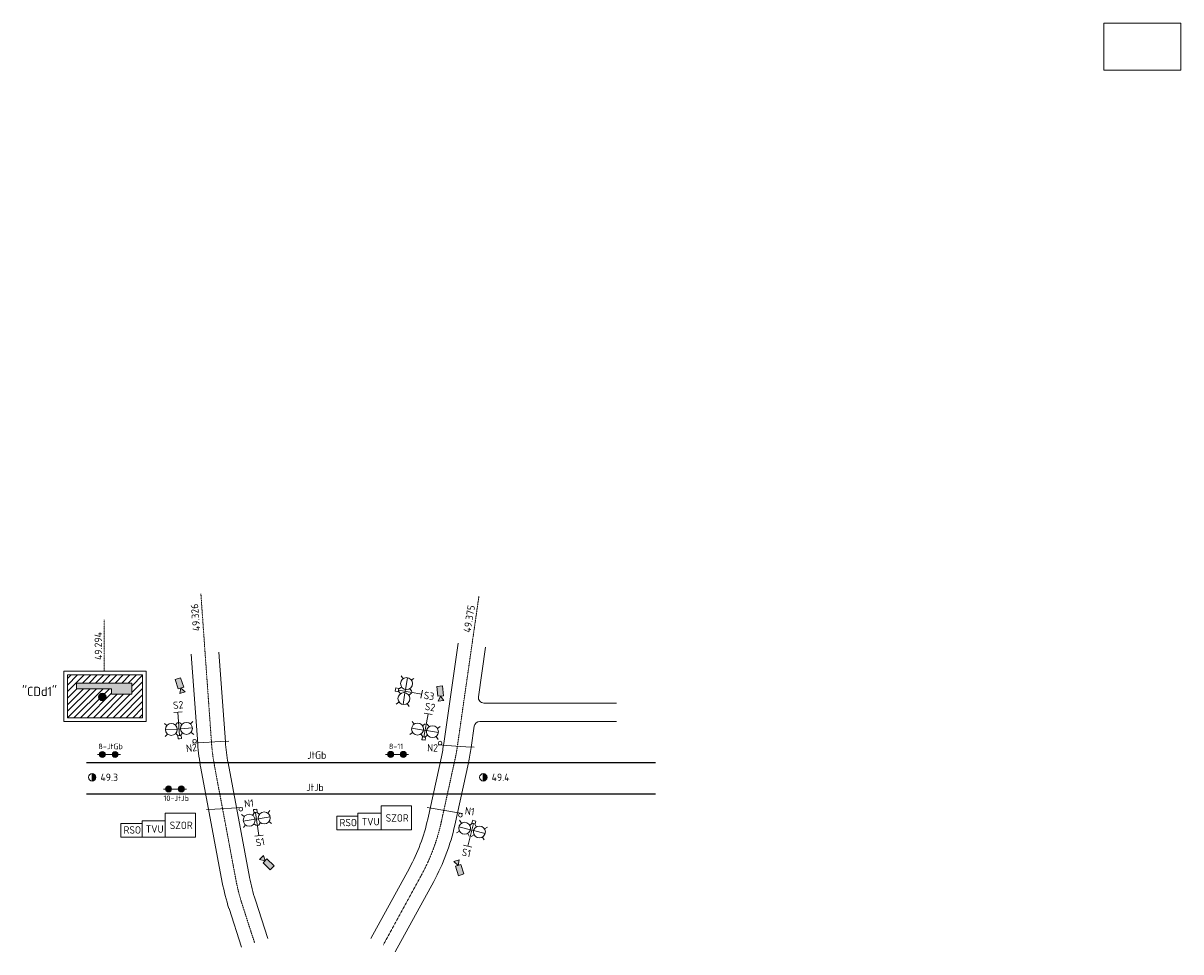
# Model space of a CAD drawing. Header units: millimetres. Extents: x 598 to 1225, y 228 to 731.
import ezdxf

# ---------------------------------------------------------------- set-up
doc = ezdxf.new("R2010")
doc.units = ezdxf.units.MM
doc.header["$LTSCALE"] = 10
doc.header["$MEASUREMENT"] = 0
doc.linetypes.add('DASHED2', pattern=[0.375, 0.25, -0.125])
for name, color, linetype, lineweight in [('0.13', 7, 'Continuous', 13), ('0.15', 7, 'Continuous', 15), ('0.18', 7, 'Continuous', 18), ('0.25', 7, 'Continuous', 25), ('sygnalizatory', 10, 'Continuous', 15), ('TvU', 10, 'Continuous', 15)]:
    doc.layers.add(name, color=color, linetype=linetype, lineweight=lineweight)
doc.styles.get("Standard").update_dxf_attribs({"font": 'arial.ttf'})

msp = doc.modelspace()

# ---------------------------------------------------------------- hatches: boundary and pattern name
at = {"layer": '0.13'}
h = msp.add_hatch(dxfattribs=at)
h.set_pattern_fill('ANSI31', color=256, scale=20)
h.set_pattern_definition([(45, (621.6245, 354.7448), (-1.76777, 1.76777), [])])
h.paths.add_polyline_path([(621.62, 354.74), (662.31, 354.74), (662.31, 377.92), (621.62, 377.92)])
h.paths.add_polyline_path([(626.5, 370.5), (645.5, 370.5), (645.5, 367.5), (656.5, 367.5), (656.5, 373.5), (626.5, 373.5)], flags=16)
h.paths.add_polyline_path([(642.5, 366, 1), (638.5, 366, 1)], flags=16)
h = msp.add_hatch(color=256, dxfattribs=at)
h.dxf.hatch_style = 1
h.paths.add_polyline_path([(635, 320.5), (635, 322.5), (635, 324.5, -1)])
h = msp.add_hatch(color=256, dxfattribs=at)
h.dxf.hatch_style = 1
h.paths.add_polyline_path([(846.9, 320.5), (846.9, 322.5), (846.9, 324.5, -1)])
at = {"layer": '0.15'}
h = msp.add_hatch(color=256, dxfattribs=at)
h.dxf.hatch_style = 1
h.paths.add_polyline_path([(626.5, 370.5), (645.5, 370.5), (645.5, 367.5), (656.5, 367.5), (656.5, 373.5), (626.5, 373.5)])
h = msp.add_hatch(color=256, dxfattribs=at)
h.dxf.hatch_style = 1
h.paths.add_polyline_path([(642.5, 366, 1), (638.5, 366, 1)])
at = {"layer": '0.15', "lineweight": 18}
h = msp.add_hatch(color=1, dxfattribs=at)
h.dxf.hatch_style = 1
edge = h.paths.add_edge_path()
edge.add_arc((640.54, 334.86), 1.62, 0, 360)
h = msp.add_hatch(color=1, dxfattribs=at)
h.dxf.hatch_style = 1
edge = h.paths.add_edge_path()
edge.add_arc((647.42, 334.86), 1.62, 0, 360)
h = msp.add_hatch(color=256, dxfattribs=at)
h.dxf.hatch_style = 1
edge = h.paths.add_edge_path()
edge.add_arc((796.66, 334.93), 1.62, 0, 360)
h = msp.add_hatch(color=256, dxfattribs=at)
h.dxf.hatch_style = 1
edge = h.paths.add_edge_path()
edge.add_arc((803.55, 334.93), 1.62, 0, 360)
h = msp.add_hatch(color=1, dxfattribs=at)
h.dxf.hatch_style = 1
edge = h.paths.add_edge_path()
edge.add_arc((676.39, 316.21), 1.62, 0, 360)
h = msp.add_hatch(color=1, dxfattribs=at)
h.dxf.hatch_style = 1
edge = h.paths.add_edge_path()
edge.add_arc((683.27, 316.21), 1.62, 0, 360)
at = {"layer": 'TvU', "lineweight": 18}
h = msp.add_hatch(color=256, dxfattribs=at)
h.dxf.hatch_style = 1
h.paths.add_polyline_path([(680, 375.5), (682.92, 376.44), (684.57, 371.33), (681.65, 370.38)])
h.paths.add_polyline_path([(682.46, 367.86), (685.38, 368.8), (683.11, 370.85)])
h = msp.add_hatch(color=256, dxfattribs=at)
h.dxf.hatch_style = 1
h.paths.add_polyline_path([(821.69, 371.7), (824.75, 372), (825.27, 366.65), (822.22, 366.35)])
h.paths.add_polyline_path([(822.48, 363.71), (825.53, 364.01), (823.75, 366.5)])
h = msp.add_hatch(color=256, dxfattribs=at)
h.dxf.hatch_style = 1
h.paths.add_polyline_path([(727.55, 276.11), (729.71, 278.3), (733.53, 274.52), (731.37, 272.34)])
h.paths.add_polyline_path([(725.66, 277.98), (727.82, 280.16), (728.63, 277.21)])
h = msp.add_hatch(color=256, dxfattribs=at)
h.dxf.hatch_style = 1
h.paths.add_polyline_path([(831.79, 274.34), (834.71, 275.3), (836.38, 270.19), (833.47, 269.23)])
h.paths.add_polyline_path([(830.96, 276.86), (833.88, 277.82), (833.25, 274.82)])

# ---------------------------------------------------------------- linework, layer by layer
at = {"layer": '0.13', "linetype": 'DASHED2', "ltscale": 0.05}
for p, q in [((696.18, 389.79), (693.9, 421.83)), ((840.71, 394.11), (844.5, 420.52)), ((641.5, 379.92), (641.5, 407.82))]:
    msp.add_line(p, q, dxfattribs=at)
at = {"layer": '0.13'}
for p, q in [((635, 322.5), (635, 324.5)), ((635, 322.5), (635, 320.5)), ((846.9, 322.5), (846.9, 324.5)), ((846.9, 322.5), (846.9, 320.5))]:
    msp.add_line(p, q, dxfattribs=at)
at = {"layer": '0.13', "linetype": 'DASHED2', "ltscale": 0.05}
msp.add_lwpolyline([(696.18, 389.79), (699.66, 341.09, 0.028631), (701.24, 328.89), (712.88, 266.95, 0.031849), (716.26, 253.69), (723, 232.87)], format="xyb", dxfattribs=at)
at = {"layer": '0.13'}
for centre in [(635, 322.5), (846.9, 322.5)]:
    msp.add_circle(centre, 2, dxfattribs=at)
at = {"layer": '0.15'}
for p, q in [((833.29, 395.18), (825.48, 340.77)), ((688.7, 389.25), (692.18, 340.56)), ((703.66, 390.32), (707.14, 341.63)), ((848.13, 393.05), (844.27, 366.14)), ((621.62, 377.92), (662.31, 377.92)), ((621.62, 354.74), (621.62, 377.92)), ((662.31, 377.92), (662.31, 354.74)), ((626.5, 373.5), (656.5, 373.5)), ((626.5, 370.5), (626.5, 373.5)), ((645.5, 370.5), (626.5, 370.5)), ((645.5, 367.5), (645.5, 370.5)), ((656.5, 373.5), (656.5, 367.5)), ((656.5, 367.5), (645.5, 367.5)), ((847.24, 362.72), (919, 362.72)), ((662.31, 354.74), (621.62, 354.74)), ((919, 352.72), (844.95, 352.72)), ((841.98, 350.14), (840.33, 338.64)), ((824.17, 333.55), (816.78, 299.83)), ((693.87, 327.51), (705.51, 265.56)), ((708.61, 330.28), (720.25, 268.34)), ((838.83, 330.34), (831.43, 296.61)), ((806.88, 273.34), (786.05, 235.18)), ((820.04, 266.15), (799.22, 227.99)), ((709.13, 251.38), (715.87, 230.56)), ((723.4, 256), (730.14, 235.18))]:
    msp.add_line(p, q, dxfattribs=at)
at = {"layer": '0.15', "color": 1, "lineweight": 18}
for p, q in [((689.56, 340.94), (701.54, 341.68)), ((701.54, 341.68), (704.54, 341.86)), ((704.54, 341.86), (709.02, 342.14)), ((822.44, 340.07), (834.41, 339.26)), ((834.41, 339.26), (837.4, 339.06)), ((837.4, 339.06), (841.89, 338.76)), ((637.8, 334.79), (650.3, 334.79)), ((673.65, 316.14), (686.16, 316.14)), ((701.49, 305.32), (697, 305.04)), ((704.48, 305.5), (701.49, 305.32)), ((716.46, 306.24), (704.48, 305.5)), ((820.87, 305.35), (816.44, 306.1)), ((823.83, 304.84), (820.87, 305.35)), ((835.65, 302.82), (823.83, 304.84))]:
    msp.add_line(p, q, dxfattribs=at)
at = {"layer": '0.15', "lineweight": 18}
msp.add_line((793.92, 334.86), (806.43, 334.86), dxfattribs=at)
at = {"layer": '0.15', "linetype": 'DASHED2', "lineweight": 13, "ltscale": 0.05}
msp.add_lwpolyline([(840.71, 394.11), (832.9, 339.7, -0.018334), (831.5, 331.95), (824.1, 298.22, -0.071055), (813.46, 269.74), (792.63, 231.59)], format="xyb", dxfattribs=at)
at = {"layer": '0.15', "color": 1, "lineweight": 18}
for points in [[(674.5, 303), (691, 303), (691, 290), (674.5, 290)], [(767.5, 301.5), (779, 301.5), (779, 294), (767.5, 294)], [(779, 294), (791.5, 294), (791.5, 303), (779, 303)], [(791.5, 307), (808, 307), (808, 294), (791.5, 294)], [(650.5, 297.5), (662, 297.5), (662, 290), (650.5, 290)], [(662, 290), (674.5, 290), (674.5, 299), (662, 299)]]:
    msp.add_lwpolyline(points, close=True, dxfattribs=at)
at = {"layer": '0.15'}
msp.add_circle((640.5, 366), 2, dxfattribs=at)
at = {"layer": '0.15', "color": 1, "lineweight": 18}
for centre, radius in [((690.5, 342), 1), ((823.5, 341), 1), ((640.54, 334.86), 1.62), ((647.42, 334.86), 1.62), ((676.39, 316.21), 1.62), ((683.27, 316.21), 1.62), ((715.52, 305.18), 1), ((834.5, 302), 1)]:
    msp.add_circle(centre, radius, dxfattribs=at)
at = {"layer": '0.15', "lineweight": 18}
for centre in [(796.66, 334.93), (803.55, 334.93)]:
    msp.add_circle(centre, 1.62, dxfattribs=at)
at = {"layer": '0.15'}
for centre, radius, start, end in [((847.24, 365.72), 3, 171.8346, 270), ((844.95, 349.72), 3, 90, 171.8346), ((806.89, 348.75), 115, 184.08562, 190.64566), ((806.89, 348.75), 100, 184.08562, 190.64566), ((726.49, 354.97), 100, 347.63325, 351.8346), ((726.49, 354.97), 115, 347.63325, 351.8346), ((719.1, 321.24), 100, 331.37598, 347.63325), ((719.1, 321.24), 115, 331.37598, 347.63325), ((818.53, 286.81), 115, 190.64566, 197.94245), ((818.53, 286.81), 100, 190.64566, 197.94245)]:
    msp.add_arc(centre, radius, start, end, dxfattribs=at)
at = {"layer": '0.18'}
for p, q in [((619.62, 379.92), (664.31, 379.92)), ((619.62, 352.74), (619.62, 379.92)), ((664.31, 379.92), (664.31, 352.74)), ((664.31, 352.74), (619.62, 352.74))]:
    msp.add_line(p, q, dxfattribs=at)
msp.add_lwpolyline([(1183.02, 730.88), (1224.77, 730.88), (1224.77, 705.49), (1183.02, 705.49)], close=True, dxfattribs=at)
at = {"layer": '0.25'}
for p, q in [((631.94, 330.56), (940.11, 330.56)), ((631.94, 313.56), (940.11, 313.56))]:
    msp.add_line(p, q, dxfattribs=at)
at = {"layer": 'sygnalizatory', "lineweight": 18}
for p, q in [((802.36, 377.38), (803.42, 375.88)), ((805.81, 376.43), (804.77, 370.06)), ((799.39, 370.1), (799.21, 369.15)), ((799.55, 370.9), (799.39, 370.1)), ((801.11, 370.61), (799.55, 370.9)), ((800.79, 368.86), (801.11, 370.61)), ((801.07, 370.4), (802.66, 371.39)), ((804.77, 370.06), (804.44, 368.32)), ((808.14, 369.02), (807.03, 370.55)), ((809.33, 376.09), (807.9, 375.07)), ((799.21, 369.15), (800.79, 368.86)), ((800.9, 369.21), (801.99, 367.76)), ((813.5, 367.5), (800.95, 369.74)), ((804.44, 368.32), (803.41, 361.95)), ((807.92, 367.98), (806.52, 367)), ((813.89, 369.71), (813.11, 365.29)), ((679.23, 357.59), (683.71, 357.91)), ((681.47, 357.75), (682.33, 345.03)), ((799.66, 362.11), (801.19, 363.22)), ((806.73, 360.92), (805.68, 362.47)), ((674.14, 351.63), (675.48, 350.48)), ((681.29, 352.18), (680.08, 350.74)), ((682.35, 352.22), (683.64, 351.1)), ((689.5, 352.77), (688.24, 351.38)), ((808.41, 352.66), (809.43, 351.23)), ((815.48, 351.47), (813.95, 350.36)), ((817, 356.83), (814.76, 344.28)), ((814.79, 357.22), (819.21, 356.44)), ((816.52, 351.25), (817.5, 349.85)), ((674.58, 344.55), (675.78, 345.94)), ((674.66, 348.13), (681.09, 348.66)), ((681.66, 344.98), (680.32, 346.29)), ((681.09, 348.66), (682.86, 348.76)), ((683.22, 345.08), (681.44, 344.97)), ((681.44, 344.97), (681.54, 343.39)), ((682.86, 348.76), (689.3, 349.3)), ((682.86, 345.11), (684, 346.52)), ((683.32, 343.49), (683.22, 345.08)), ((690.05, 345.63), (688.6, 346.84)), ((807.12, 345.68), (808.62, 346.75)), ((808.07, 349.14), (814.44, 348.1)), ((814.1, 344.39), (813.11, 345.98)), ((814.44, 348.1), (816.18, 347.77)), ((815.29, 344.23), (816.74, 345.32)), ((816.18, 347.77), (822.55, 346.73)), ((823.58, 350.06), (822.03, 349.01)), ((681.54, 343.39), (682.36, 343.42)), ((682.36, 343.42), (683.32, 343.49)), ((813.89, 344.44), (813.6, 342.87)), ((813.6, 342.87), (814.4, 342.71)), ((815.64, 344.12), (813.89, 344.44)), ((814.4, 342.71), (815.35, 342.54)), ((815.35, 342.54), (815.64, 344.12)), ((822.39, 342.99), (821.28, 344.51)), ((715.84, 302.33), (717.38, 301.24)), ((722.97, 303.4), (721.94, 301.91)), ((723.34, 305.12), (722.38, 304.98)), ((722.38, 304.98), (722.6, 303.39)), ((722.6, 303.39), (724.37, 303.64)), ((724.15, 305.22), (723.34, 305.12)), ((725.32, 290.9), (723.49, 303.52)), ((724.37, 303.64), (724.15, 305.22)), ((724.15, 303.62), (725.59, 302.42)), ((731.18, 304.59), (730.09, 303.11)), ((723.24, 299.76), (716.87, 298.73)), ((716.94, 295.25), (718.08, 296.73)), ((724.02, 296.35), (722.64, 297.37)), ((725, 299.99), (723.24, 299.76)), ((731.37, 301.02), (725, 299.99)), ((725.07, 296.47), (726.17, 298)), ((732.16, 297.56), (730.74, 298.61)), ((839.92, 294.12), (833.64, 295.63)), ((834.08, 299.35), (835.08, 297.75)), ((838.42, 285.15), (841.6, 297.49)), ((841.07, 297.58), (839.54, 296.61)), ((841.14, 299.27), (840.73, 297.72)), ((840.73, 297.72), (842.46, 297.27)), ((842.07, 299.02), (841.14, 299.27)), ((842.86, 298.8), (842.07, 299.02)), ((842.25, 297.33), (843.11, 295.67)), ((842.46, 297.27), (842.86, 298.8)), ((849.11, 295.52), (847.53, 294.57)), ((727.55, 291.23), (723.1, 290.57)), ((832.36, 292.39), (833.99, 293.32)), ((839.32, 290.67), (838.44, 292.14)), ((841.63, 293.65), (839.92, 294.12)), ((840.34, 290.37), (841.94, 291.37)), ((847.91, 292.14), (841.63, 293.65)), ((847.3, 288.65), (846.39, 290.16)), ((840.6, 284.59), (836.24, 285.7))]:
    msp.add_line(p, q, dxfattribs=at)
for centre in [(805.29, 373.25), (803.88, 365.14), (677.88, 348.4), (686.08, 348.98), (811.25, 348.62), (819.36, 347.21), (720.05, 299.29), (728.19, 300.5), (836.79, 294.92), (844.77, 292.9)]:
    msp.add_circle(centre, 3.23, dxfattribs=at)
at = {"layer": 'TvU', "lineweight": 18}
for p, q in [((682.92, 376.44), (680, 375.5)), ((684.57, 371.33), (682.92, 376.44)), ((680, 375.5), (681.65, 370.38)), ((681.65, 370.38), (684.57, 371.33)), ((683.11, 370.85), (682.46, 367.86)), ((685.38, 368.8), (683.11, 370.85)), ((824.75, 372), (821.69, 371.7)), ((821.69, 371.7), (822.22, 366.35)), ((825.27, 366.65), (824.75, 372)), ((682.46, 367.86), (685.38, 368.8)), ((822.22, 366.35), (825.27, 366.65)), ((823.75, 366.5), (822.48, 363.71)), ((822.48, 363.71), (825.53, 364.01)), ((825.53, 364.01), (823.75, 366.5)), ((727.82, 280.16), (725.66, 277.98)), ((725.66, 277.98), (728.63, 277.21)), ((729.71, 278.3), (727.55, 276.11)), ((727.55, 276.11), (731.37, 272.34)), ((728.63, 277.21), (727.82, 280.16)), ((733.53, 274.52), (729.71, 278.3)), ((833.88, 277.82), (830.96, 276.86)), ((830.96, 276.86), (833.25, 274.82)), ((833.25, 274.82), (833.88, 277.82)), ((731.37, 272.34), (733.53, 274.52)), ((834.71, 275.3), (831.79, 274.34)), ((831.79, 274.34), (833.47, 269.23)), ((833.47, 269.23), (836.38, 270.19)), ((836.38, 270.19), (834.71, 275.3))]:
    msp.add_line(p, q, dxfattribs=at)

# ---------------------------------------------------------------- texts
at = {"layer": '0.13', "color": 1, "lineweight": 18, "char_height": 4, "attachment_point": 1}
for s, insert in [('{\\Ftssdeng.shx|c238;JtGb}', (751.5, 336.5)), ('{\\Ftssdeng.shx|c238;JtJb}', (751, 319))]:
    msp.add_mtext_dynamic_manual_height_columns(s, width=42, gutter_width=15, heights=[3.3], dxfattribs=dict(at, insert=insert))
at = {"layer": '0.15', "char_height": 4, "attachment_point": 1}
for s, insert, rotation in [('{\\Ftssdeng.shx|c238;49.326}', (689.55, 401.5), 94.65185), ('{\\Ftssdeng.shx|c238;49.375\\P}', (836.06, 401.26), 80.61561), ('{\\Ftssdeng.shx|c238;49.294}', (636.45, 386.01), 90.83077)]:
    msp.add_mtext_dynamic_manual_height_columns(s, width=74.7683, gutter_width=15, heights=[0.788], dxfattribs=dict(at, insert=insert, rotation=rotation))
at = {"layer": '0.15', "attachment_point": 1}
for s, width, insert, char_height in [('{\\Ftssdeng.shx|c238;"CDd1"}', 53, (597, 371.5), 5), ('{\\Ftssdeng.shx|c1;49.3}', 17.5, (639.5, 324.5), 4), ('{\\Ftssdeng.shx|c1;49.4}', 17.5, (851.4, 324.5), 4)]:
    msp.add_mtext_dynamic_manual_height_columns(s, width=width, gutter_width=15, heights=[0], dxfattribs=dict(at, insert=insert, char_height=char_height))
at = {"layer": '0.15', "color": 1, "lineweight": 18, "attachment_point": 1}
for s, width, gutter_width, insert, char_height in [('{\\Ftssdeng.shx|c0;8-JtGb}', 12.1847, 12.5, (638.37, 340.73), 3), ('{\\Ftssdeng.shx|c0;10-JtJb}', 12.1847, 12.5, (673.6, 312.66), 3), ('{\\Ftssdeng.shx|c238;SZOR}', 16.5, 15, (794, 302.5), 4), ('{\\Ftssdeng.shx|c238;RSO}', 16.5, 15, (652, 296), 4), ('{\\Ftssdeng.shx|c238;TVU}', 16.5, 15, (664, 296.5), 4), ('{\\Ftssdeng.shx|c238;SZOR}', 16.5, 15, (677, 298.5), 4), ('{\\Ftssdeng.shx|c238;RSO}', 16.5, 15, (769, 300), 4), ('{\\Ftssdeng.shx|c238;TVU}', 16.5, 15, (781, 300.5), 4)]:
    msp.add_mtext_dynamic_manual_height_columns(s, width=width, gutter_width=gutter_width, heights=[0], dxfattribs=dict(at, insert=insert, char_height=char_height))
at = {"layer": '0.15', "lineweight": 18, "insert": (795.75, 340.75), "char_height": 3, "attachment_point": 1}
msp.add_mtext_dynamic_manual_height_columns('{\\Ftssdeng.shx|c0;8-11}', width=12.1847, gutter_width=12.5, heights=[0], dxfattribs=at)
at = {"layer": 'sygnalizatory', "lineweight": 18, "char_height": 4, "attachment_point": 1}
for s, insert, rotation in [('{\\Ftssdeng.shx|c0;S2}', (678.66, 363.44), 4.23702), ('{\\Ftssdeng.shx|c0;S3', (815, 369), 351.34293), ('{\\Ftssdeng.shx|c0;S2}', (815.65, 363.03), 350.24122), ('{\\Ftssdeng.shx|c0;N2}', (685.64, 340.1), 6.21675), ('{\\Ftssdeng.shx|c0;N2}', (816.5, 340.5), 358.83071), ('{\\Ftssdeng.shx|c0;N1}', (717.14, 310.1), 6.21675), ('{\\Ftssdeng.shx|c0;N1}', (837.2, 306.42), 352.97623), ('{\\Ftssdeng.shx|c0;S1}', (723.25, 288.9), 10.83122), ('{\\Ftssdeng.shx|c0;S1}', (835.73, 284.1), 348.134)]:
    msp.add_mtext_dynamic_manual_height_columns(s, width=2.7768, gutter_width=14.39, heights=[0], dxfattribs=dict(at, insert=insert, rotation=rotation))

doc.saveas('drawing.dxf')
